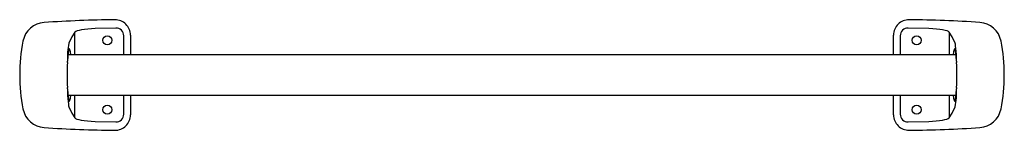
# Model space of a CAD drawing. Header units: millimetres. Extents: x 43.82 to 44.46, y 174.801 to 174.872.
import ezdxf

# ---------------------------------------------------------------- set-up
doc = ezdxf.new("R2010")
doc.units = ezdxf.units.MM
doc.layers.add('SANINDUSA', color=3, linetype='Continuous')

msp = doc.modelspace()

# ---------------------------------------------------------------- linework, layer by layer
at = {"layer": 'SANINDUSA'}
for p, q in [((43.88222, 174.86692), (43.86873, 174.86655)), ((44.41062, 174.86655), (44.39712, 174.86692)), ((43.85561, 174.84946), (43.85561, 174.86428)), ((43.88728, 174.84946), (43.88728, 174.86195)), ((43.89167, 174.86229), (43.89167, 174.86195)), ((43.89167, 174.86195), (43.89167, 174.84946)), ((44.38767, 174.86195), (44.38767, 174.86229)), ((44.38767, 174.84946), (44.38767, 174.86195)), ((44.39206, 174.86195), (44.39206, 174.84946)), ((44.42373, 174.86428), (44.42373, 174.84946)), ((44.42835, 174.84946), (43.85103, 174.84946)), ((43.85102, 174.82346), (44.42835, 174.82346)), ((43.85561, 174.80864), (43.85561, 174.82346)), ((43.88728, 174.81097), (43.88728, 174.82346)), ((43.89167, 174.82346), (43.89167, 174.81097)), ((44.38767, 174.81097), (44.38767, 174.82346)), ((44.39206, 174.82346), (44.39206, 174.81097)), ((44.42373, 174.82346), (44.42373, 174.80864)), ((43.89167, 174.81097), (43.89167, 174.81064)), ((44.38767, 174.81064), (44.38767, 174.81097)), ((43.86873, 174.80638), (43.88222, 174.806)), ((44.39712, 174.806), (44.41062, 174.80638))]:
    msp.add_line(p, q, dxfattribs=at)
at = {"layer": 'SANINDUSA', "flags": 128}
for points in [[(43.86873, 174.86655), (43.86626, 174.8664), (43.86391, 174.86621), (43.86175, 174.86597), (43.85984, 174.8657), (43.85823, 174.86538), (43.85697, 174.86505), (43.85607, 174.86467), (43.85561, 174.86428)], [(44.42373, 174.86428), (44.42329, 174.86466), (44.42244, 174.86502), (44.4212, 174.86536), (44.4196, 174.86568), (44.41769, 174.86596), (44.41552, 174.8662), (44.41313, 174.8664), (44.41062, 174.86655)], [(43.85561, 174.86428), (43.85366, 174.86123), (43.85171, 174.85711)], [(44.42763, 174.85711), (44.42569, 174.86122), (44.42373, 174.86428)], [(44.42865, 174.84549), (44.4286, 174.8475), (44.42851, 174.84981), (44.42838, 174.85192), (44.42823, 174.85374), (44.42805, 174.85525), (44.42785, 174.85638), (44.42763, 174.85711)], [(43.85065, 174.84456), (43.85068, 174.84534), (43.85069, 174.84546), (43.85069, 174.84549)], [(43.85069, 174.82744), (43.85074, 174.82543), (43.85083, 174.82311), (43.85096, 174.82101), (43.85112, 174.81918), (43.8513, 174.81768), (43.8515, 174.81655), (43.85171, 174.81581)], [(44.42869, 174.82836), (44.42866, 174.82759), (44.42865, 174.82747), (44.42865, 174.82744)], [(43.85171, 174.81581), (43.85365, 174.8117), (43.85561, 174.80864)], [(44.42373, 174.80864), (44.42569, 174.8117), (44.42763, 174.81581)], [(43.85561, 174.80864), (43.85605, 174.80827), (43.8569, 174.8079), (43.85814, 174.80756), (43.85974, 174.80724), (43.86165, 174.80696), (43.86382, 174.80672), (43.86621, 174.80652), (43.86873, 174.80638)], [(44.41062, 174.80638), (44.41309, 174.80652), (44.41544, 174.80671), (44.41759, 174.80695), (44.4195, 174.80723), (44.42111, 174.80754), (44.42237, 174.80788), (44.42327, 174.80825), (44.42373, 174.80864)]]:
    msp.add_lwpolyline(points, dxfattribs=at)
at = {"layer": 'SANINDUSA'}
for centre in [(43.87667, 174.85896), (44.40267, 174.85896), (43.87667, 174.81396), (44.40267, 174.81396)]:
    msp.add_circle(centre, 0.003, dxfattribs=at)
for centre, radius, start, end in [((43.89167, 174.00705), 0.8653, 90.66989, 93.71762), ((43.88167, 174.86229), 0.01, 359.96723, 90.65259), ((44.39768, 174.86229), 0.01001, 89.36274, 180.01759), ((44.38767, 174.00706), 0.8653, 86.28237, 89.33011), ((43.83654, 174.85556), 0.01501, 93.73735, 168.90919), ((43.88232, 174.86197), 0.00496, 359.83095, 91.18388), ((44.39702, 174.86197), 0.00496, 88.85383, 180.13132), ((44.4428, 174.85556), 0.01501, 11.08928, 86.26411), ((43.93375, 174.83646), 0.11407, 168.88986, 191.11014), ((44.34559, 174.83646), 0.11407, 348.88974, 11.11026), ((43.90055, 174.84696), 0.04989, 168.26368, 181.69746), ((44.92035, 174.86412), 0.49205, 182.17061, 182.27843), ((43.99547, 174.83646), 0.14504, 176.79929, 183.20071), ((44.28386, 174.83646), 0.14505, 356.79948, 3.20052), ((43.4174, 174.81107), 0.4336, 2.163, 2.28535), ((44.37879, 174.82596), 0.04989, 348.26368, 1.69762), ((43.83654, 174.81737), 0.01501, 191.08941, 266.26406), ((44.4428, 174.81737), 0.01501, 273.73733, 348.90928), ((43.88167, 174.81063), 0.01001, 269.36264, 0.01754), ((43.88232, 174.81096), 0.00496, 268.85354, 0.13162), ((44.39767, 174.81063), 0.01, 179.96706, 270.65262), ((44.39702, 174.81095), 0.00496, 179.83089, 271.18397), ((43.89167, 175.66587), 0.8653, 266.28238, 269.33011), ((44.38767, 175.66587), 0.86531, 270.66989, 273.71762)]:
    msp.add_arc(centre, radius, start, end, dxfattribs=at)
for centre, start_param, end_param in [((43.85195, 174.83646), 5.582974, 7.294435), ((44.42739, 174.83646), 5.271935, 6.983397), ((43.85195, 174.83646), 2.130343, 3.841804), ((44.42739, 174.83646), 2.441381, 4.152843)]:
    msp.add_ellipse(centre, major_axis=(0, 0.017), ratio=0.087489, start_param=start_param, end_param=end_param, dxfattribs=at)

doc.saveas('drawing.dxf')
